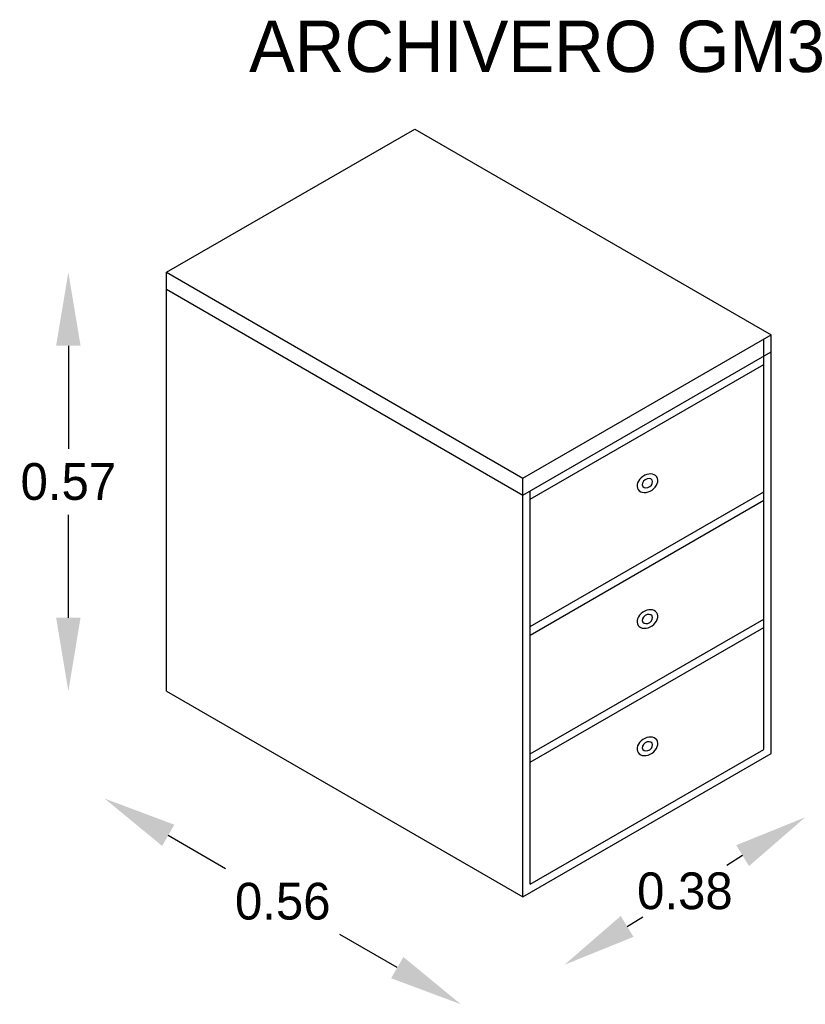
# Model space of a CAD drawing. Extents: x -1.29 to 0.31, y 12.37 to 14.38.
import ezdxf

# ---------------------------------------------------------------- set-up
doc = ezdxf.new("R2010")
doc.units = 0
doc.header["$MEASUREMENT"] = 0
doc.layers.get('0').update_dxf_attribs({"linetype": 'CONTINUOUS'})
doc.layers.get('DEFPOINTS').update_dxf_attribs({"linetype": 'CONTINUOUS'})
doc.dimstyles.get("Standard").update_dxf_attribs({"dimtxt": 0.18, "dimasz": 0.18, "dimexe": 0.18, "dimexo": 0.0625, "dimgap": 0.09, "dimtad": 0, "dimtih": 1, "dimtoh": 1, "dimdec": 4, "dimzin": 0, "dimdsep": 46, "dimtxsty": 'Standard', "dimcen": 0.09, "dimadec": 0, "dimazin": 0, "dimtfac": 1, "dimtdec": 4, "dimtofl": 0, "dimtmove": 0, "dimatfit": 3, "dimfxl": 0, "dimtolj": 1, "dimtzin": 0, "dimarcsym": 0})

# ---------------------------------------------------------------- blocks, each defined once
blk = doc.blocks.new('*D1')
at = {"color": 0, "linetype": 'ByBlock'}
for p, q in [((-20.0692, 17.6259), (-20.0692, 17.4859)), ((-20.0692, 17.2559), (-20.0692, 17.3959))]:
    blk.add_line(p, q, dxfattribs=at)
for points in [[(-20.0859, 17.6259), (-20.0526, 17.6259), (-20.0692, 17.7259)], [(-20.0859, 17.2559), (-20.0526, 17.2559), (-20.0692, 17.1559)]]:
    blk.add_solid(points, dxfattribs=at)
at = {"layer": 'DEFPOINTS', "color": 0, "linetype": 'ByBlock'}
for p in [(-19.9355, 17.7259), (-20.0692, 17.1559), (-19.9355, 17.1559)]:
    blk.add_point(p, dxfattribs=at)
at = {"color": 0, "linetype": 'ByBlock', "insert": (-20.0692, 17.4409), "char_height": 0.05, "attachment_point": 5}
blk.add_mtext('\\A1;0.57', dxfattribs=at)
blk = doc.blocks.new('*D2')
at = {"color": 0, "linetype": 'ByBlock'}
for p, q in [((-19.1515, 16.9321), (-19.173, 16.9189)), ((-19.3087, 16.8358), (-19.2873, 16.8489))]:
    blk.add_line(p, q, dxfattribs=at)
for points in [[(-19.1602, 16.9463), (-19.1428, 16.9179), (-19.0663, 16.9843)], [(-19.3174, 16.85), (-19.3, 16.8216), (-19.394, 16.7836)]]:
    blk.add_solid(points, dxfattribs=at)
at = {"layer": 'DEFPOINTS', "color": 0, "linetype": 'ByBlock'}
for p in [(-19.1228, 17.0767), (-19.0663, 16.9843), (-19.4506, 16.8759)]:
    blk.add_point(p, dxfattribs=at)
at = {"color": 0, "linetype": 'ByBlock', "insert": (-19.2301, 16.8839), "char_height": 0.05, "attachment_point": 5}
blk.add_mtext('\\A1;0.38', dxfattribs=at)
blk = doc.blocks.new('*D0')
at = {"color": 0, "linetype": 'ByBlock'}
for p, q in [((-19.9333, 16.9598), (-19.8554, 16.9148)), ((-19.6215, 16.7798), (-19.6995, 16.8248))]:
    blk.add_line(p, q, dxfattribs=at)
for points in [[(-19.925, 16.9742), (-19.9416, 16.9453), (-20.0199, 17.0098)], [(-19.6132, 16.7942), (-19.6299, 16.7653), (-19.5349, 16.7298)]]:
    blk.add_solid(points, dxfattribs=at)
at = {"layer": 'DEFPOINTS', "color": 0, "linetype": 'ByBlock'}
for p in [(-19.9355, 17.1559), (-19.4506, 16.8759), (-19.5349, 16.7298)]:
    blk.add_point(p, dxfattribs=at)
at = {"color": 0, "linetype": 'ByBlock', "insert": (-19.7774, 16.8698), "char_height": 0.05, "attachment_point": 5}
blk.add_mtext('\\A1;0.56', dxfattribs=at)
blk = doc.blocks.new('MBL04')
for p, q in [((0, 0.57), (0.3377, 0.765)), ((0.3377, 0.765), (0.8227, 0.485)), ((0, 0), (0, 0.57)), ((0, 0.57), (0.485, 0.29)), ((0, 0.5469), (0.485, 0.2669)), ((0.485, 0.29), (0.8227, 0.485)), ((0.8227, -0.085), (0.8227, 0.485)), ((0.8127, -0.0792), (0.8127, 0.4792)), ((0.485, 0.2669), (0.8227, 0.4619)), ((0.495, 0.2611), (0.8127, 0.4446)), ((0.485, -0.28), (0.485, 0.29)), ((0.495, -0.2627), (0.495, 0.2727)), ((0.495, 0.0879), (0.8127, 0.2714)), ((0.495, 0.0764), (0.8127, 0.2598)), ((0.495, -0.0853), (0.8127, 0.0982)), ((0.495, -0.0968), (0.8127, 0.0866)), ((0, 0), (0.485, -0.28)), ((0.495, -0.2627), (0.8127, -0.0792)), ((0.485, -0.28), (0.8227, -0.085))]:
    blk.add_line(p, q)
at = {"extrusion": (0, 0, -1)}
for centre, major_axis in [((0.6544, 0.283), (-0.0126, -0.0086)), ((0.6544, 0.283), (-0.00632, -0.00428)), ((0.6544, 0.0982), (-0.0126, -0.0086)), ((0.6544, 0.0982), (-0.00632, -0.00428)), ((0.6544, -0.075), (-0.0126, -0.0086)), ((0.6544, -0.075), (-0.00632, -0.00428))]:
    blk.add_ellipse(centre, major_axis=major_axis, ratio=0.733337, dxfattribs=at)
blk.add_text('ARCHIVERO GM3', height=0.07).set_placement((0.1122, 0.8425))
dim = blk.add_linear_dim(base=(-0.1337, 0), p1=(0, 0.57), p2=(0, 0), angle=90, dimstyle='Standard', override={"dimtxt": 0.05, "dimasz": 0.1, "dimgap": 0.02, "dimdec": 2, "dimse1": 1, "dimse2": 1, "dimtmove": 1})
dim.commit()
dim.dimension.update_dxf_attribs({"geometry": '*D1', "text_midpoint": (-0.1337, 0.285), "insert": (19.9355, -17.1559)})
for p1, p2, distance, override, picture, middle in [((0, 0), (0.485, -0.28), -0.1687, {"dimtxt": 0.05, "dimasz": 0.1, "dimgap": 0.02, "dimdec": 2, "dimse1": 1, "dimse2": 1, "dimtmove": 1}, '*D0', (0.1581, -0.2861)), ((0.485, -0.28), (0.8127, -0.0792), -0.1083, {"dimtxt": 0.05, "dimasz": 0.1, "dimgap": 0.01, "dimdec": 2, "dimse1": 1, "dimse2": 1, "dimtmove": 1}, '*D2', (0.7054, -0.272))]:
    dim = blk.add_aligned_dim(p1=p1, p2=p2, distance=distance, dimstyle='Standard', override=override)
    dim.commit()
    dim.dimension.update_dxf_attribs({"geometry": picture, "text_midpoint": middle, "insert": (19.9355, -17.1559)})

msp = doc.modelspace()

# ---------------------------------------------------------------- block references
at = {"xscale": 1.5, "yscale": 1.5, "zscale": 1.5}
msp.add_blockref('MBL04', (-0.9942, 13.0045), dxfattribs=at)

doc.saveas('drawing.dxf')
